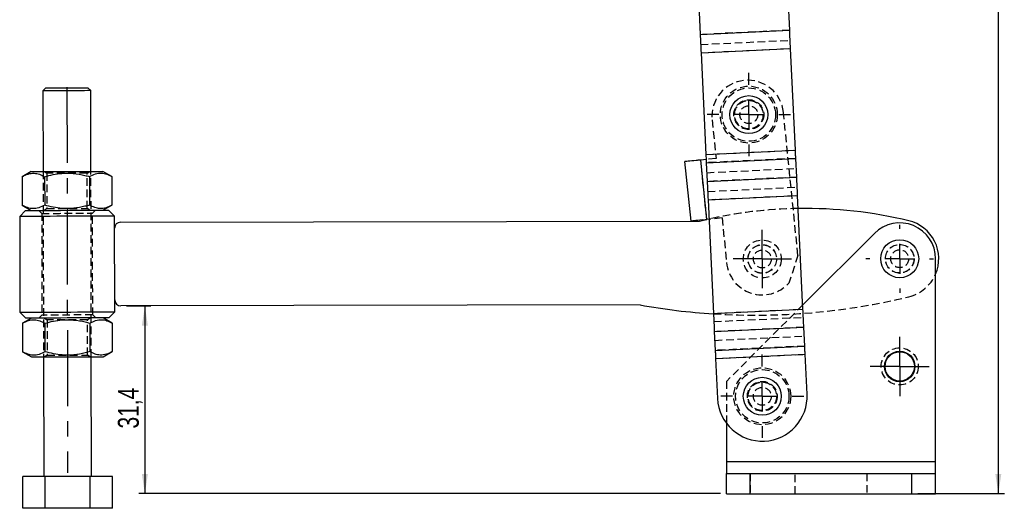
# Model space of a CAD drawing. Extents: x 40 to 363, y 13 to 289.
# Tile 11 of 20: x 40 to 204, y 111 to 193. Entities that reach past the tile are written whole.
import ezdxf

# ---------------------------------------------------------------- set-up
doc = ezdxf.new("R2010")
doc.units = 0
doc.linetypes.add('CENTERX2', pattern=[20.32, 12.7, -2.54, 2.54, -2.54])
doc.linetypes.add('HIDDEN', pattern=[1.905, 1.27, -0.635])
doc.layers.get('0').update_dxf_attribs({"linetype": 'CONTINUOUS'})
doc.styles.add('SLDTEXTSTYLE0', font='TXT', dxfattribs={"width": 0.75})
doc.dimstyles.new('SLDDIMSTYLE0', dxfattribs={"dimtxt": 3.5, "dimasz": 3.302, "dimexe": 0, "dimexo": 0.0625, "dimgap": 0.875, "dimtad": 1, "dimdec": 0, "dimrnd": 1e-09, "dimzin": 12, "dimtxsty": 'SLDTEXTSTYLE0', "dimsah": 1, "dimcen": 0.09, "dimazin": 3, "dimtfac": 1, "dimtdec": 0, "dimtofl": 0, "dimtmove": 0, "dimatfit": 3, "dimtolj": 1, "dimtzin": 12})
doc.dimstyles.new('SLDDIMSTYLE1', dxfattribs={"dimtxt": 3.5, "dimasz": 3.302, "dimexe": 0, "dimexo": 0.0625, "dimgap": 0.875, "dimtad": 1, "dimdec": 1, "dimrnd": 1e-09, "dimzin": 12, "dimtxsty": 'SLDTEXTSTYLE0', "dimsah": 1, "dimcen": 0.09, "dimazin": 3, "dimtfac": 1, "dimtdec": 1, "dimtofl": 0, "dimtmove": 0, "dimatfit": 3, "dimtolj": 1, "dimtzin": 12})

# ---------------------------------------------------------------- blocks, each defined once
blk = doc.blocks.new('_D')
at = {"color": 179, "linetype": 'CONTINUOUS'}
for p, q in [((156.69, 288.65), (204.31, 288.65)), ((203.31, 113.84), (203.31, 288.65)), ((189.81, 113.84), (204.31, 113.84))]:
    blk.add_line(p, q, dxfattribs=at)
for points in [[(203.31, 288.65), (202.8, 285.35), (203.81, 285.35)], [(203.31, 113.84), (203.81, 117.14), (202.8, 117.14)]]:
    blk.add_solid(points, dxfattribs=at)
at = {"color": 179, "linetype": 'CONTINUOUS', "insert": (198.79, 201.65, 0.1), "char_height": 3.5, "attachment_point": 1, "rotation": 90, "style": 'SLDTEXTSTYLE0'}
blk.add_mtext('175', dxfattribs=at)
blk = doc.blocks.new('_D_1')
at = {"color": 179, "linetype": 'CONTINUOUS'}
for p, q in [((57.45, 145.22), (61.5, 145.22)), ((60.5, 145.22), (60.5, 113.84)), ((156.81, 113.84), (59.5, 113.84))]:
    blk.add_line(p, q, dxfattribs=at)
for points in [[(60.5, 145.22), (59.99, 141.92), (61, 141.92)], [(60.5, 113.84), (61, 117.14), (59.99, 117.14)]]:
    blk.add_solid(points, dxfattribs=at)
at = {"color": 179, "linetype": 'CONTINUOUS', "insert": (55.98, 124.73, 0.1), "char_height": 3.5, "attachment_point": 1, "rotation": 90, "style": 'SLDTEXTSTYLE0'}
blk.add_mtext('31,4', dxfattribs=at)
blk = doc.blocks.new('SW_CENTERMARKSYMBOL_0')
at = {"color": 0, "linetype": 'CONTINUOUS'}
for p, q in [((0, 5), (0, 6.9625)), ((0, 0), (0, 2.5)), ((-5, 0), (-6.9625, 0)), ((0, 0), (-2.5, 0)), ((0, 0), (0, -2.5)), ((0, 0), (2.5, 0)), ((5, 0), (6.9625, 0)), ((0, -5), (0, -6.9625))]:
    blk.add_line(p, q, dxfattribs=at)
blk = doc.blocks.new('SW_CENTERMARKSYMBOL_1')
at = {"color": 0, "linetype": 'CONTINUOUS'}
for p, q in [((0, 5), (0, 5.675)), ((0, 0), (0, 2.5)), ((-5, 0), (-5.675, 0)), ((0, 0), (-2.5, 0)), ((0, 0), (0, -2.5)), ((0, 0), (2.5, 0)), ((5, 0), (5.675, 0)), ((0, -5), (0, -5.675))]:
    blk.add_line(p, q, dxfattribs=at)
blk = doc.blocks.new('SW_CENTERMARKSYMBOL_2')
at = {"color": 0, "linetype": 'CONTINUOUS'}
for p, q in [((0, 2.5), (0, 4.95)), ((0, 0), (0, 2.5)), ((-2.5, 0), (-4.95, 0)), ((0, 0), (-2.5, 0)), ((0, 0), (0, -2.5)), ((0, 0), (2.5, 0)), ((2.5, 0), (4.95, 0)), ((0, -2.5), (0, -4.95))]:
    blk.add_line(p, q, dxfattribs=at)
blk = doc.blocks.new('SW_CENTERMARKSYMBOL_3')
at = {"color": 0, "linetype": 'CONTINUOUS'}
for p, q in [((0, 2.5), (0, 4.88125)), ((0, 0), (0, 2.5)), ((-2.5, 0), (-4.88125, 0)), ((0, 0), (-2.5, 0)), ((0, 0), (0, -2.5)), ((0, 0), (2.5, 0)), ((2.5, 0), (4.88125, 0)), ((0, -2.5), (0, -4.88125))]:
    blk.add_line(p, q, dxfattribs=at)
blk = doc.blocks.new('SW_CENTERMARKSYMBOL_4')
at = {"color": 0, "linetype": 'CONTINUOUS'}
for p, q in [((0, 5), (0, 6.9625)), ((0, 0), (0, 2.5)), ((-5, 0), (-6.9625, 0)), ((0, 0), (-2.5, 0)), ((0, 0), (0, -2.5)), ((0, 0), (2.5, 0)), ((5, 0), (6.9625, 0)), ((0, -5), (0, -6.9625))]:
    blk.add_line(p, q, dxfattribs=at)

msp = doc.modelspace()

# ---------------------------------------------------------------- linework, layer by layer
at = {"color": 7, "linetype": 'CONTINUOUS'}
for p, q in [((152.954645, 200.141151), (153.410257, 190.600936)), ((168.393181, 191.316475), (167.937568, 200.85669)), ((153.410257, 190.600936), (168.393181, 191.316475)), ((153.55575, 187.554408), (168.538675, 188.269947)), ((169.350847, 171.263613), (168.538675, 188.269947)), ((153.55575, 187.554408), (154.367923, 170.548074)), ((43.949052, 181.70185), (43.449982, 181.200926)), ((51.449961, 181.215715), (50.949037, 181.714792)), ((43.449982, 181.200926), (43.474942, 167.70095)), ((51.474921, 167.71574), (51.449961, 181.215715)), ((154.407989, 169.709131), (153.518788, 169.618864)), ((154.367923, 170.548074), (169.350847, 171.263613)), ((154.433514, 169.174638), (169.416438, 169.890181)), ((169.566344, 166.751255), (169.416438, 169.890181)), ((151.882354, 159.401346), (150.872388, 169.350215)), ((154.528753, 159.669996), (153.518788, 169.618864)), ((154.433514, 169.174638), (154.58342, 166.035712)), ((41.474938, 167.697251), (39.970993, 166.825239)), ((39.970993, 166.825239), (39.9798, 162.063711)), ((43.723761, 166.832175), (43.732568, 162.070647)), ((51.229305, 166.846052), (51.238104, 162.084524)), ((54.982073, 166.852989), (53.474917, 167.719435)), ((54.982073, 166.852989), (54.99088, 162.09146)), ((154.58342, 166.035712), (169.566344, 166.751255)), ((154.728913, 162.989185), (169.711837, 163.704727)), ((170.619415, 144.700673), (169.711837, 163.704727)), ((39.9798, 162.063711), (41.486948, 161.197264)), ((53.486935, 161.219448), (54.99088, 162.09146)), ((154.728913, 162.989185), (155.636491, 143.985132)), ((40.549457, 161.195532), (39.551302, 160.193682)), ((39.551302, 160.193682), (39.580881, 144.193711)), ((55.426277, 160.22303), (54.424434, 161.22118)), ((55.42998, 158.223033), (55.426277, 160.22303)), ((55.45216, 146.223054), (55.42998, 158.223033)), ((56.428126, 159.224883), (153.32796, 159.404017)), ((153.32796, 159.404017), (154.403915, 159.657322)), ((154.885698, 159.706232), (154.528753, 159.669996)), ((182.566014, 157.359802), (170.586612, 145.387523)), ((192.807393, 119.188738), (192.807393, 153.115899)), ((55.455855, 144.223057), (55.45216, 146.223054)), ((143.35386, 145.385556), (56.45401, 145.224907)), ((39.580881, 144.193711), (40.582731, 143.195561)), ((54.457709, 143.221211), (55.455855, 144.223057)), ((155.636491, 143.985132), (170.619415, 144.700673)), ((41.520237, 143.197295), (40.016293, 142.325281)), ((40.016293, 142.325281), (40.025085, 137.563752)), ((43.769061, 142.332219), (43.777853, 137.570691)), ((51.274597, 142.346094), (51.283404, 137.584566)), ((55.027365, 142.353032), (53.52021, 143.219479)), ((55.027365, 142.353032), (55.036172, 137.591504)), ((155.781984, 140.938605), (170.764908, 141.654143)), ((155.781984, 140.938605), (155.931889, 137.799679)), ((170.914814, 138.515219), (170.764908, 141.654143)), ((155.931889, 137.799679), (170.914814, 138.515219)), ((40.025085, 137.563752), (41.532248, 136.697306)), ((53.532227, 136.71949), (55.036172, 137.591504)), ((155.997481, 136.426244), (170.980405, 137.141785)), ((171.298854, 130.47367), (170.980405, 137.141785)), ((43.532237, 136.701003), (43.569222, 116.701037)), ((51.5692, 116.715826), (51.532231, 136.715792)), ((155.997481, 136.426244), (156.315931, 129.758131)), ((157.807392, 125.615901), (157.807392, 119.188738)), ((157.807392, 119.188738), (157.807392, 117.188738)), ((192.807393, 119.188738), (157.807392, 119.188738)), ((192.807393, 117.188738), (192.807393, 119.188738)), ((157.807392, 113.838739), (157.807392, 117.188738)), ((157.807392, 117.188738), (161.807392, 117.188738)), ((161.807392, 113.838739), (161.807392, 117.188738)), ((161.807392, 117.188738), (188.807393, 117.188738)), ((188.807393, 117.188738), (192.807393, 117.188738)), ((188.807393, 113.838739), (188.807393, 117.188738)), ((192.807393, 113.838739), (192.807393, 117.188738)), ((43.816447, 116.701494), (40.063664, 116.694556)), ((40.073469, 111.394565), (40.063664, 116.694556)), ((51.321983, 116.715369), (43.816447, 116.701494)), ((43.826237, 111.401503), (43.816447, 116.701494)), ((55.074751, 116.722307), (51.321983, 116.715369)), ((51.33178, 111.415378), (51.321983, 116.715369)), ((55.084548, 111.422316), (55.074751, 116.722307)), ((157.807392, 113.838739), (161.807392, 113.838739)), ((161.807392, 113.838739), (188.807393, 113.838739)), ((188.807393, 113.838739), (192.807393, 113.838739)), ((43.826237, 111.401503), (40.073469, 111.394565)), ((51.33178, 111.415378), (43.826237, 111.401503)), ((55.084548, 111.422316), (51.33178, 111.415378))]:
    msp.add_line(p, q, dxfattribs=at)
at = {"color": 7, "linetype": 'HIDDEN'}
for p, q in [((168.393181, 191.316475), (153.410257, 190.600936)), ((153.490159, 188.927841), (168.473083, 189.64338)), ((153.55575, 187.554408), (168.538675, 188.269947)), ((155.414195, 176.344682), (156.070673, 169.877921)), ((169.776753, 153.67936), (167.352837, 177.556645)), ((154.367923, 170.548074), (169.350847, 171.263613)), ((156.070673, 169.877921), (154.407989, 169.709131)), ((169.416438, 169.890181), (154.433514, 169.174638)), ((154.518803, 159.668986), (153.50884, 169.617854)), ((154.528753, 159.669996), (153.518788, 169.618864)), ((154.513416, 167.501547), (169.49634, 168.217086)), ((43.474942, 167.70095), (43.532237, 136.701003)), ((43.684363, 167.701338), (44.100478, 167.411123)), ((44.100478, 167.411123), (44.111415, 161.493101)), ((50.850458, 167.423599), (51.265492, 167.715352)), ((50.861403, 161.50558), (50.850458, 167.423599)), ((51.532231, 136.715792), (51.474921, 167.71574)), ((169.566344, 166.751255), (154.58342, 166.035712)), ((154.663322, 164.362621), (169.646246, 165.07816)), ((154.728913, 162.989185), (169.711837, 163.704727)), ((44.111415, 161.493101), (43.696388, 161.201347)), ((51.27751, 161.215362), (50.861403, 161.50558)), ((42.736947, 161.199574), (43.237879, 160.7005)), ((43.237879, 160.7005), (43.269306, 143.700529)), ((51.737859, 160.716214), (52.236936, 161.217138)), ((51.769286, 143.716242), (51.737859, 160.716214)), ((157.080637, 159.929052), (154.885698, 159.706232)), ((157.080637, 159.929052), (157.838111, 152.4674)), ((169.776753, 153.67936), (168.24825, 149.038639)), ((170.586612, 145.387523), (157.807392, 132.6159)), ((43.269306, 143.700529), (42.770221, 143.199604)), ((52.270211, 143.217167), (51.769286, 143.716242)), ((155.636491, 143.985132), (170.619415, 144.700673)), ((43.729662, 143.201379), (44.145762, 142.911163)), ((44.145762, 142.911163), (44.1567, 136.993142)), ((50.89575, 142.923642), (51.310785, 143.215394)), ((50.906695, 137.005622), (50.89575, 142.923642)), ((155.702082, 142.611698), (170.685006, 143.327236)), ((170.764908, 141.654143), (155.781984, 140.938605)), ((155.851988, 139.472772), (170.834912, 140.188312)), ((170.914814, 138.515219), (155.931889, 137.799679)), ((44.1567, 136.993142), (43.741673, 136.70139)), ((51.322802, 136.715405), (50.906695, 137.005622)), ((155.997481, 136.426244), (170.980405, 137.141785)), ((157.807392, 132.6159), (157.807392, 125.615901)), ((192.807393, 119.188738), (157.807392, 119.188738)), ((161.807392, 117.188738), (161.807392, 113.838739)), ((169.307392, 113.838739), (169.307392, 117.188738)), ((181.307393, 117.188738), (181.307393, 113.838739)), ((188.807393, 113.838739), (188.807393, 117.188738))]:
    msp.add_line(p, q, dxfattribs=at)
at = {"color": 179, "linetype": 'CENTERX2'}
msp.add_line((47.448829, 181.825781), (47.568069, 117.325894), dxfattribs=at)
at = {"color": 7, "linetype": 'CONTINUOUS', "flags": 128}
for points in [[(168.538675, 188.269947), (168.519643, 188.668449), (168.500693, 189.065252), (168.481906, 189.458642), (168.463361, 189.846944), (168.44514, 190.228496), (168.427319, 190.601658), (168.409974, 190.964837), (168.393181, 191.316475)], [(153.410257, 190.600936), (153.427051, 190.249298), (153.444396, 189.88612), (153.462216, 189.512957), (153.480438, 189.131406), (153.498982, 188.743104), (153.517769, 188.349705), (153.53672, 187.95291), (153.55575, 187.554408)], [(43.949052, 181.70185), (43.988138, 181.701925), (44.190987, 181.702297), (44.557213, 181.702975), (45.068442, 181.703922), (45.699045, 181.705084), (46.4174, 181.70641), (47.187492, 181.707841), (47.970697, 181.709286), (48.727735, 181.710687), (49.420669, 181.711968), (50.014719, 181.713064), (50.480127, 181.71392), (50.793543, 181.714502), (50.939254, 181.71477), (50.949037, 181.714792)], [(51.449961, 181.215715), (51.428049, 181.215678), (51.25419, 181.215357), (50.914063, 181.214724), (50.422541, 181.213815), (49.801111, 181.212668), (49.076914, 181.211327), (48.281609, 181.209859), (47.449976, 181.208324), (46.618327, 181.206782), (45.823022, 181.205314), (45.098841, 181.203973), (44.477403, 181.202825), (43.985873, 181.201916), (43.645754, 181.201291), (43.471887, 181.20097), (43.449982, 181.200926)], [(154.367923, 170.548074), (154.376503, 170.368418), (154.385046, 170.189534), (154.393516, 170.012188), (154.401875, 169.837132), (154.41009, 169.665121), (154.418125, 169.496894), (154.425943, 169.333164), (154.433514, 169.174638)], [(169.416438, 169.890181), (169.408867, 170.048707), (169.401048, 170.212433), (169.393014, 170.380663), (169.384799, 170.552671), (169.376439, 170.727726), (169.367969, 170.905076), (169.359426, 171.083961), (169.350847, 171.263613)], [(152.74775, 169.540592), (152.355711, 169.500795), (151.993157, 169.463989), (151.669284, 169.431109), (151.392301, 169.402995), (151.169229, 169.380348), (151.005726, 169.363749), (150.905936, 169.35362), (150.872388, 169.350215)], [(153.518788, 169.618864), (153.421012, 169.60894), (153.32337, 169.599027), (153.225995, 169.58914), (153.129018, 169.579298), (153.032574, 169.569508), (152.936795, 169.559785), (152.841811, 169.55014), (152.74775, 169.540592)], [(41.474938, 167.697251), (41.496559, 167.697292), (41.668534, 167.697609), (42.007565, 167.698238), (42.503878, 167.699155), (43.143197, 167.700336), (43.907135, 167.701748), (44.773712, 167.703349), (45.717999, 167.705097), (46.712815, 167.706937), (47.729581, 167.708814), (48.739001, 167.710681), (49.712061, 167.71248), (50.620764, 167.71416), (51.438972, 167.715673), (52.143134, 167.716973), (52.713006, 167.718027), (53.132183, 167.718802), (53.38861, 167.719279), (53.474917, 167.719435), (53.474917, 167.719435)], [(169.711837, 163.704727), (169.692805, 164.103233), (169.673856, 164.500028), (169.655068, 164.893423), (169.636524, 165.281724), (169.618302, 165.663276), (169.600481, 166.036438), (169.583137, 166.399617), (169.566344, 166.751255)], [(154.58342, 166.035712), (154.600214, 165.684074), (154.617557, 165.320896), (154.635379, 164.947734), (154.653601, 164.566186), (154.672145, 164.177884), (154.690932, 163.784489), (154.709882, 163.38769), (154.728913, 162.989185)], [(55.426277, 160.22303), (55.420987, 160.223022), (55.294245, 160.222788), (55.001147, 160.222244), (54.547935, 160.221406), (53.944267, 160.220292), (53.203016, 160.218921), (52.339978, 160.217326), (51.373541, 160.215538), (50.324305, 160.213597), (49.214646, 160.211549), (48.068195, 160.209429), (46.909391, 160.207287), (45.762941, 160.205167), (44.653281, 160.203114), (43.604046, 160.201177), (42.637616, 160.199389), (41.77457, 160.197795), (41.033312, 160.196424), (40.429651, 160.195306), (39.976447, 160.194468), (39.683341, 160.193928), (39.556607, 160.193693), (39.551302, 160.193682)], [(40.549457, 161.195532), (40.63487, 161.195688), (40.888994, 161.196158), (41.305601, 161.196929), (41.874393, 161.197979), (42.581394, 161.199287), (43.409198, 161.200818), (44.337391, 161.202532), (45.343145, 161.204391), (46.401679, 161.20635), (47.486945, 161.208354), (48.572212, 161.210362), (49.630746, 161.212318), (50.6365, 161.214177), (51.5647, 161.215894), (52.39249, 161.217425), (53.09949, 161.218733), (53.66829, 161.219783), (54.084889, 161.220555), (54.339021, 161.221024), (54.424434, 161.22118), (54.424434, 161.22118)], [(153.757715, 159.591724), (153.365675, 159.551926), (153.003122, 159.51512), (152.679249, 159.482245), (152.402264, 159.454126), (152.179194, 159.43148), (152.015691, 159.41488), (151.915902, 159.404751), (151.882354, 159.401346)], [(153.757715, 159.591724), (153.851777, 159.601271), (153.94676, 159.610916), (154.04254, 159.620639), (154.138984, 159.630429), (154.235958, 159.640275), (154.333334, 159.650158), (154.430977, 159.660071), (154.528753, 159.669996)], [(39.580881, 144.193711), (39.586186, 144.19372), (39.71292, 144.193955), (40.006026, 144.194497), (40.45923, 144.195335), (41.062891, 144.196451), (41.804149, 144.19782), (42.667195, 144.199416), (43.633624, 144.201203), (44.68286, 144.203142), (45.792519, 144.205194), (46.93897, 144.207314), (48.097774, 144.209456), (49.244224, 144.211576), (50.353884, 144.213628), (51.40312, 144.215565), (52.369557, 144.217354), (53.232595, 144.218948), (53.973846, 144.220319), (54.577514, 144.221437), (55.030725, 144.222271), (55.323824, 144.222815), (55.450566, 144.22305), (55.455855, 144.223057)], [(155.636491, 143.985132), (155.655523, 143.586627), (155.674472, 143.189829), (155.69326, 142.796435), (155.711803, 142.408133), (155.730025, 142.026583), (155.747847, 141.653421), (155.76519, 141.290242), (155.781984, 140.938605)], [(170.764908, 141.654143), (170.748114, 142.005783), (170.73077, 142.368961), (170.712949, 142.742124), (170.694727, 143.123674), (170.676183, 143.511975), (170.657396, 143.905368), (170.638446, 144.302167), (170.619415, 144.700673)], [(54.457709, 143.221211), (54.372295, 143.221055), (54.118163, 143.220583), (53.701564, 143.219814), (53.132764, 143.218762), (52.425764, 143.217456), (51.597975, 143.215925), (50.669774, 143.214209), (49.66402, 143.21235), (48.605486, 143.210393), (47.52022, 143.208387), (46.434953, 143.206381), (45.376419, 143.204423), (44.370666, 143.202564), (43.442472, 143.200849), (42.614668, 143.199317), (41.907668, 143.19801), (41.338875, 143.196959), (40.922284, 143.196188), (40.668144, 143.195719), (40.582731, 143.195561)], [(170.980405, 137.141785), (170.971825, 137.321439), (170.963282, 137.500322), (170.954812, 137.677672), (170.946452, 137.852727), (170.938237, 138.024736), (170.930203, 138.192965), (170.922385, 138.356693), (170.914814, 138.515219)], [(155.931889, 137.799679), (155.939461, 137.641153), (155.94728, 137.477426), (155.955314, 137.309196), (155.963528, 137.137186), (155.971888, 136.962131), (155.980359, 136.784783), (155.988901, 136.605898), (155.997481, 136.426244)], [(41.532248, 136.697306), (41.553869, 136.697345), (41.725844, 136.697663), (42.064875, 136.698289), (42.561188, 136.699207), (43.200507, 136.70039), (43.964445, 136.701802), (44.831022, 136.703404), (45.775309, 136.705149), (46.770125, 136.706988), (47.786891, 136.708869), (48.79631, 136.710733), (49.769371, 136.712533), (50.678074, 136.714213), (51.496282, 136.715725), (52.200443, 136.717027), (52.770316, 136.718082), (53.189493, 136.718856), (53.44592, 136.71933), (53.532227, 136.71949)]]:
    msp.add_lwpolyline(points, dxfattribs=at)
at = {"color": 7, "linetype": 'HIDDEN', "flags": 128}
for points in [[(50.850458, 167.423599), (50.765842, 167.423442), (50.516232, 167.42298), (50.114139, 167.422239), (49.579739, 167.421252), (48.939824, 167.420067), (48.226475, 167.418748), (47.475472, 167.417359), (46.724453, 167.415973), (46.011105, 167.414654), (45.371189, 167.41347), (44.836789, 167.412483), (44.434696, 167.411737), (44.185087, 167.411279), (44.100478, 167.411123), (44.100478, 167.411123)], [(44.111415, 161.493101), (44.196024, 161.493257), (44.445648, 161.493719), (44.847726, 161.49446), (45.382127, 161.495451), (46.022057, 161.496632), (46.735405, 161.497951), (47.486409, 161.49934), (48.237413, 161.50073), (48.950761, 161.502049), (49.590676, 161.50323), (50.125077, 161.504217), (50.52717, 161.504962), (50.776779, 161.505424), (50.861403, 161.50558), (50.861403, 161.50558)], [(43.237879, 160.7005), (43.243333, 160.700511), (43.373554, 160.70075), (43.672203, 160.701301), (44.127076, 160.702143), (44.719546, 160.703238), (45.42534, 160.704542), (46.215578, 160.706003), (47.057911, 160.70756), (47.917827, 160.70915), (48.76016, 160.710708), (49.550399, 160.712168), (50.256192, 160.713475), (50.848662, 160.714571), (51.303528, 160.715409), (51.602192, 160.715964), (51.732405, 160.716202), (51.737859, 160.716214)], [(51.769286, 143.716242), (51.763832, 143.716233), (51.633618, 143.715991), (51.334962, 143.71544), (50.880089, 143.714598), (50.287619, 143.713503), (49.581825, 143.712199), (48.791587, 143.710738), (47.949254, 143.709181), (47.089338, 143.70759), (46.247005, 143.706033), (45.456767, 143.704573), (44.750973, 143.703267), (44.158503, 143.702172), (43.70363, 143.701332), (43.404981, 143.700779), (43.27476, 143.700539), (43.269306, 143.700529)], [(50.89575, 142.923642), (50.811134, 142.923486), (50.561524, 142.923024), (50.159439, 142.922281), (49.625039, 142.921292), (48.985108, 142.920109), (48.27176, 142.91879), (47.520756, 142.917402), (46.769753, 142.916013), (46.056404, 142.914694), (45.416489, 142.913511), (44.882088, 142.912524), (44.479995, 142.911781), (44.230386, 142.911319), (44.145762, 142.911163), (44.145762, 142.911163)], [(44.1567, 136.993142), (44.241324, 136.993299), (44.490933, 136.993761), (44.893026, 136.994504), (45.427426, 136.995491), (46.067342, 136.996674), (46.78069, 136.997992), (47.531694, 136.999382), (48.282712, 137.00077), (48.996061, 137.002088), (49.635976, 137.003271), (50.170376, 137.00426), (50.572462, 137.005003), (50.822071, 137.005465), (50.906695, 137.005622), (50.906695, 137.005622)]]:
    msp.add_lwpolyline(points, dxfattribs=at)
at = {"color": 7, "linetype": 'HIDDEN'}
for centre, radius in [((161.558406, 177.208143), 4.7625), ((161.558406, 177.208143), 4.4625), ((161.558406, 177.208143), 2.5), ((161.558406, 177.208143), 2.4), ((161.558406, 177.208143), 2.38125), ((161.558406, 177.208143), 1.5), ((163.807432, 153.073381), 3.175), ((163.807432, 153.073381), 2.4), ((163.807432, 153.073381), 2.38125), ((186.807393, 153.1159), 2.4), ((186.807393, 153.1159), 2.4), ((186.807393, 153.1159), 2.38125), ((163.807432, 153.073381), 1.5), ((186.807393, 153.1159), 1.5), ((186.807393, 135.1159), 3.1), ((163.807393, 130.1159), 4.7625), ((163.807393, 130.1159), 4.4625), ((163.807393, 130.1159), 2.5), ((163.807393, 130.1159), 2.4), ((163.807393, 130.1159), 2.38125), ((163.807393, 130.1159), 1.5)]:
    msp.add_circle(centre, radius, dxfattribs=at)
at = {"color": 7, "linetype": 'CONTINUOUS'}
for centre, radius in [((161.558406, 177.208143), 3.175), ((186.807393, 153.1159), 3.175), ((186.807393, 135.1159), 2.55), ((186.807393, 135.1159), 2.45), ((163.807393, 130.1159), 3.175)]:
    msp.add_circle(centre, radius, dxfattribs=at)
at = {"color": 7, "linetype": 'HIDDEN'}
for centre, radius, start, end in [((161.383516, 176.950663), 6, 5.79655603, 185.79655603), ((170.962004, 86.912428), 74.605564, 90.87961699, 102.8231075), ((163.807432, 153.073381), 6, 185.79655603, 317.74303162), ((186.807393, 153.1159), 6.53225, 283.67201918, 336.7106158), ((162.573988, 252.736729), 109.058185, 266.35495362, 283.67201918)]:
    msp.add_arc(centre, radius, start, end, dxfattribs=at)
at = {"color": 7, "linetype": 'CONTINUOUS'}
for centre, radius, start, end in [((170.962004, 86.912428), 74.605564, 76.53982376, 90.87961699), ((56.429975, 158.224883), 1, 90.10592147, 180.10592147), ((186.807393, 153.1159), 6, 0, 134.98296377), ((186.807393, 153.1159), 6.53225, 336.7106158, 76.53982376), ((56.452159, 146.224904), 1, 180.10592147, 270.10592147), ((162.573988, 252.736729), 109.058185, 259.84932611, 266.35495362), ((163.807393, 130.1159), 7.5, 182.73420038, 2.73420038)]:
    msp.add_arc(centre, radius, start, end, dxfattribs=at)
for points, knots in [([(39.970993, 166.825239), (40.296399, 166.993521), (40.954264, 167.333735), (41.92965, 167.459565), (42.862658, 167.279257), (43.434979, 166.98211), (43.723761, 166.832175)], [0, 0, 0, 0, 0.2646027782, 0.53494191, 0.7653407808, 1, 1, 1, 1]), ([(43.723761, 166.832175), (44.195028, 166.958184), (45.142111, 167.211418), (46.750526, 167.436167), (48.547403, 167.425089), (50.089923, 167.157525), (50.976426, 166.915182), (51.229305, 166.846052)], [0, 0, 0, 0, 0.1920511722, 0.385955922, 0.637933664, 0.8967190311, 1, 1, 1, 1]), ([(51.229305, 166.846052), (51.554706, 167.014335), (52.212563, 167.354549), (53.187975, 167.480378), (54.120958, 167.300069), (54.693286, 167.002923), (54.982073, 166.852989)], [0, 0, 0, 0, 0.26460231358, 0.53494243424, 0.76534031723, 1, 1, 1, 1]), ([(43.732568, 162.070647), (43.407163, 161.902364), (42.749298, 161.56215), (41.773912, 161.436328), (40.840903, 161.616627), (40.268582, 161.913776), (39.9798, 162.063711)], [0, 0, 0, 0, 0.2646028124, 0.5349419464, 0.7653407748, 1, 1, 1, 1]), ([(51.238104, 162.084524), (50.985481, 162.014458), (50.115612, 161.773196), (48.575012, 161.497457), (46.782916, 161.475647), (45.157423, 161.695626), (44.209329, 161.945164), (43.732568, 162.070647)], [0, 0, 0, 0, 0.103280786, 0.3556317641, 0.6140407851, 0.80591544, 1, 1, 1, 1]), ([(54.99088, 162.09146), (54.665479, 161.923177), (54.007622, 161.582962), (53.032209, 161.45714), (52.099227, 161.637442), (51.526894, 161.934589), (51.238104, 162.084524)], [0, 0, 0, 0, 0.2646021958, 0.5349421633, 0.7653399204, 1, 1, 1, 1]), ([(40.016293, 142.325281), (40.341691, 142.493564), (40.999543, 142.833781), (41.974956, 142.959605), (42.907938, 142.7793), (43.480271, 142.482154), (43.769061, 142.332219)], [0, 0, 0, 0, 0.2646018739, 0.5349419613, 0.7653398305, 1, 1, 1, 1]), ([(43.769061, 142.332219), (44.240323, 142.458227), (45.187405, 142.711462), (46.795816, 142.93621), (48.592694, 142.925127), (50.135213, 142.65757), (51.021718, 142.415224), (51.274597, 142.346094)], [0, 0, 0, 0, 0.192049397, 0.3859563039, 0.6379323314, 0.89671887, 1, 1, 1, 1]), ([(51.274597, 142.346094), (51.599998, 142.514378), (52.257855, 142.854594), (53.233267, 142.980415), (54.16625, 142.800114), (54.738579, 142.502967), (55.027365, 142.353032)], [0, 0, 0, 0, 0.2646023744, 0.5349424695, 0.765340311, 1, 1, 1, 1]), ([(43.777853, 137.570691), (43.452455, 137.402407), (42.794603, 137.062191), (41.819189, 136.936366), (40.886208, 137.116671), (40.313874, 137.413817), (40.025085, 137.563752)], [0, 0, 0, 0, 0.2646018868, 0.5349419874, 0.7653398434, 1, 1, 1, 1]), ([(51.283404, 137.584566), (51.030778, 137.5145), (50.160903, 137.273239), (48.6203, 136.997498), (46.8282, 136.975691), (45.202708, 137.195669), (44.254614, 137.445207), (43.777853, 137.570691)], [0, 0, 0, 0, 0.1032815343, 0.35563299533, 0.61404152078, 0.80591580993, 1, 1, 1, 1]), ([(55.036172, 137.591504), (54.710771, 137.42322), (54.052914, 137.083004), (53.077502, 136.957179), (52.144518, 137.137484), (51.57219, 137.434631), (51.283404, 137.584566)], [0, 0, 0, 0, 0.2646023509, 0.5349424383, 0.7653403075, 1, 1, 1, 1])]:
    msp.add_open_spline(points, degree=3, knots=knots, dxfattribs=at)

# ---------------------------------------------------------------- block references
at = {"color": 218, "linetype": 'CONTINUOUS'}
for name, p in [('SW_CENTERMARKSYMBOL_4', (161.558406, 177.208143)), ('SW_CENTERMARKSYMBOL_1', (186.807393, 153.1159)), ('SW_CENTERMARKSYMBOL_3', (163.807432, 153.073381)), ('SW_CENTERMARKSYMBOL_2', (186.807393, 135.1159)), ('SW_CENTERMARKSYMBOL_0', (163.807393, 130.1159))]:
    msp.add_blockref(name, p, dxfattribs=at)

# ---------------------------------------------------------------- dimensions: what is measured, and where the dimension line sits
at = {"color": 179, "linetype": 'CONTINUOUS'}
for base, p1, p2, dimstyle, picture, middle in [((203.305692, 288.65474), (188.807393, 113.838739), (155.692652, 288.65474), 'SLDDIMSTYLE0', '_D', (203.305692, 206.949517)), ((60.49636, 113.838739), (56.454008, 145.224905), (157.807393, 113.838739), 'SLDDIMSTYLE1', '_D_1', (60.49636, 130.678697))]:
    dim = msp.add_linear_dim(base=base, p1=p1, p2=p2, angle=90, dimstyle=dimstyle, dxfattribs=at)
    dim.commit()
    dim.dimension.update_dxf_attribs({"geometry": picture, "text_midpoint": middle, "dimtype": 160})

doc.saveas('drawing.dxf')
